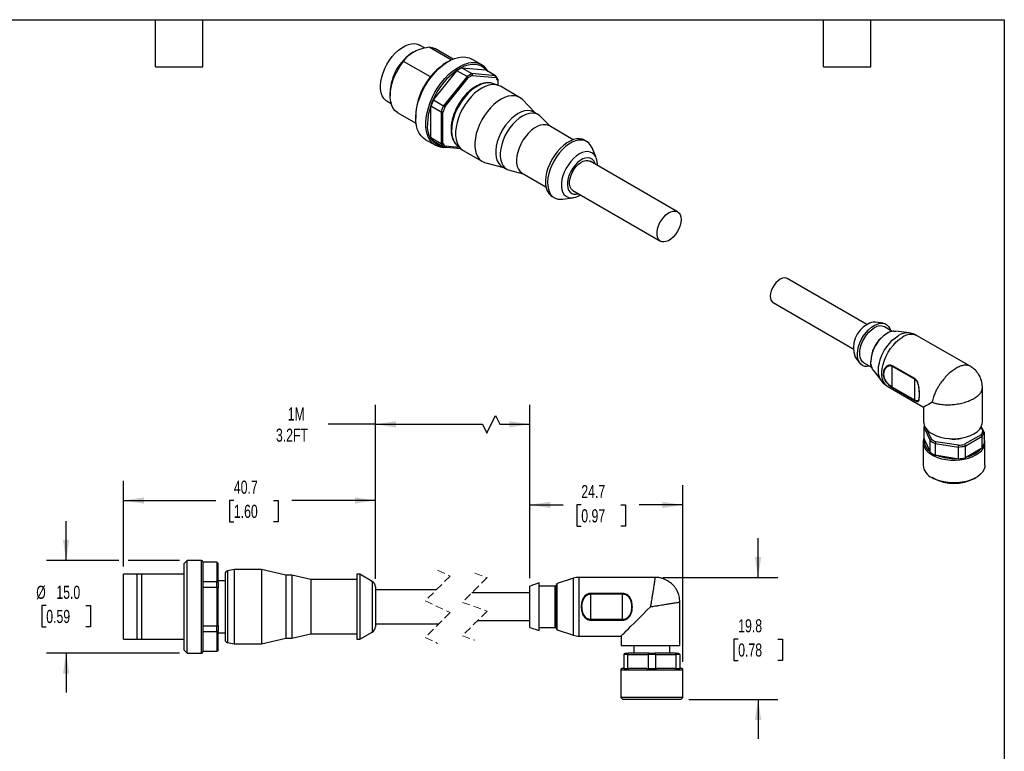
# Model space of a CAD drawing. Header units: millimetres. Extents: x 6 to 273, y 6 to 210.
# Tile 3 of 3: x 114 to 273, y 91 to 210. Entities that reach past the tile are written whole.
import ezdxf

# ---------------------------------------------------------------- set-up
doc = ezdxf.new("R2010")
doc.units = ezdxf.units.MM
doc.linetypes.add('SLD-Dashed', pattern=[1.905, 1.27, -0.635])
doc.linetypes.add('SLD-Solid', pattern=[0])
doc.layers.add('DIMENSIONS', color=140, linetype='SLD-Solid', lineweight=25)
doc.layers.add('TEXT', color=140, linetype='SLD-Solid', lineweight=25)
doc.styles.add('SLDTEXTSTYLE0', font='TXT', dxfattribs={"width": 0.7})
doc.dimstyles.new('SLDDIMSTYLE0', dxfattribs={"dimtxt": 2.158008, "dimasz": 3.302, "dimexe": 0, "dimexo": 0.0625, "dimgap": 0.539502, "dimtad": 0, "dimtih": 1, "dimtoh": 1, "dimdec": 1, "dimrnd": 1e-09, "dimzin": 12, "dimdsep": 46, "dimtxsty": 'SLDTEXTSTYLE0', "dimsah": 1, "dimcen": 0.09, "dimadec": 0, "dimazin": 3, "dimtfac": 1, "dimtdec": 1, "dimtmove": 0, "dimatfit": 0, "dimfxl": 0, "dimfrac": 2, "dimtolj": 1, "dimtzin": 12, "dimarcsym": 0})
doc.dimstyles.new('SLDDIMSTYLE1', dxfattribs={"dimtxt": 2.158008, "dimasz": 3.302, "dimexe": 0, "dimexo": 0.0625, "dimgap": 0.539502, "dimtad": 0, "dimtih": 1, "dimtoh": 1, "dimdec": 1, "dimrnd": 1e-09, "dimzin": 12, "dimdsep": 46, "dimtxsty": 'SLDTEXTSTYLE0', "dimsah": 1, "dimcen": 0.09, "dimadec": 0, "dimazin": 3, "dimtfac": 1, "dimtdec": 1, "dimtofl": 0, "dimtmove": 0, "dimatfit": 3, "dimfxl": 0, "dimfrac": 2, "dimtolj": 1, "dimtzin": 12, "dimarcsym": 0})
doc.dimstyles.new('SLDDIMSTYLE2', dxfattribs={"dimtxt": 2.158008, "dimasz": 3.302, "dimexe": 0, "dimexo": 0.0625, "dimgap": 0.539502, "dimtad": 0, "dimtih": 1, "dimtoh": 1, "dimdec": 1, "dimrnd": 1e-09, "dimzin": 4, "dimdsep": 46, "dimtxsty": 'SLDTEXTSTYLE0', "dimsah": 1, "dimcen": 0.09, "dimadec": 0, "dimazin": 1, "dimtfac": 1, "dimtdec": 1, "dimtmove": 0, "dimatfit": 0, "dimfxl": 0, "dimfrac": 2, "dimtolj": 1, "dimtzin": 12, "dimarcsym": 0})

# ---------------------------------------------------------------- blocks, each defined once
blk = doc.blocks.new('_D')
at = {"layer": 'DIMENSIONS'}
for p, q in [((233.26, 119.37), (233.26, 125.72)), ((217.89, 119.37), (236.43, 119.37)), ((230.05, 109.38), (229.33, 109.38)), ((229.33, 109.38), (229.33, 105.95)), ((236.46, 109.38), (237.19, 109.38)), ((237.19, 109.38), (237.19, 105.95)), ((229.33, 105.95), (230.05, 105.95)), ((237.19, 105.95), (236.46, 105.95)), ((222.07, 99.62), (236.43, 99.62)), ((233.26, 99.62), (233.26, 93.27))]:
    blk.add_line(p, q, dxfattribs=at)
for points in [[(233.26, 119.37), (233.77, 122.67), (232.75, 122.67)], [(233.26, 99.62), (232.75, 96.32), (233.77, 96.32)]]:
    blk.add_solid(points, dxfattribs=at)
at = {"layer": 'DIMENSIONS', "char_height": 2.117, "attachment_point": 1, "style": 'SLDTEXTSTYLE0'}
for s, insert in [('19.8', (230.05, 112.6)), ('0.78', (230.05, 108.68))]:
    blk.add_mtext(s, dxfattribs=dict(at, insert=insert))
blk = doc.blocks.new('_D_1')
at = {"layer": 'DIMENSIONS'}
for p, q in [((196.37, 119.24), (196.37, 134.26)), ((221.1, 105.69), (221.1, 134.26)), ((196.37, 131.09), (201.77, 131.09)), ((204.69, 131.09), (203.96, 131.09)), ((203.96, 131.09), (203.96, 127.66)), ((211.1, 131.09), (211.83, 131.09)), ((211.83, 131.09), (211.83, 127.66)), ((221.1, 131.09), (214.03, 131.09)), ((203.96, 127.66), (204.69, 127.66)), ((211.83, 127.66), (211.1, 127.66))]:
    blk.add_line(p, q, dxfattribs=at)
for points in [[(196.37, 131.09), (199.67, 130.58), (199.67, 131.59)], [(221.1, 131.09), (217.79, 131.59), (217.79, 130.58)]]:
    blk.add_solid(points, dxfattribs=at)
at = {"layer": 'DIMENSIONS', "char_height": 2.117, "attachment_point": 1, "style": 'SLDTEXTSTYLE0'}
for s, insert in [('24.7', (204.69, 134.3)), ('0.97', (204.69, 130.38))]:
    blk.add_mtext(s, dxfattribs=dict(at, insert=insert))
blk = doc.blocks.new('_D_2')
at = {"layer": 'DIMENSIONS'}
for p, q in [((130.72, 121.14), (130.72, 134.98)), ((171.42, 119.12), (171.42, 134.98)), ((130.72, 131.8), (145.63, 131.8)), ((148.55, 131.8), (147.83, 131.8)), ((147.83, 131.8), (147.83, 128.37)), ((154.97, 131.8), (155.69, 131.8)), ((155.69, 131.8), (155.69, 128.37)), ((171.42, 131.8), (157.89, 131.8)), ((147.83, 128.37), (148.55, 128.37)), ((155.69, 128.37), (154.97, 128.37))]:
    blk.add_line(p, q, dxfattribs=at)
for points in [[(130.72, 131.8), (134.03, 131.29), (134.03, 132.31)], [(171.42, 131.8), (168.12, 132.31), (168.12, 131.29)]]:
    blk.add_solid(points, dxfattribs=at)
at = {"layer": 'DIMENSIONS', "char_height": 2.117, "attachment_point": 1, "style": 'SLDTEXTSTYLE0'}
for s, insert in [('40.7', (148.55, 135.01)), ('1.60', (148.55, 131.1))]:
    blk.add_mtext(s, dxfattribs=dict(at, insert=insert))
blk = doc.blocks.new('_D_3')
at = {"layer": 'DIMENSIONS'}
for p, q in [((171.42, 119.12), (171.42, 147.29)), ((196.37, 119.24), (196.37, 147.29)), ((189.43, 142.71), (190.84, 145.53)), ((190.84, 145.53), (191.55, 144.12)), ((171.42, 144.12), (163.81, 144.12)), ((171.42, 144.12), (188.73, 144.12)), ((188.73, 144.12), (189.43, 142.71)), ((191.55, 144.12), (196.37, 144.12))]:
    blk.add_line(p, q, dxfattribs=at)
for points in [[(171.42, 144.12), (174.73, 143.61), (174.73, 144.63)], [(196.37, 144.12), (193.07, 144.63), (193.07, 143.61)]]:
    blk.add_solid(points, dxfattribs=at)
at = {"layer": 'DIMENSIONS', "char_height": 2.117, "attachment_point": 1, "style": 'SLDTEXTSTYLE0'}
for s, insert in [('1M', (157.25, 146.85)), ('3.2FT', (155.35, 143.42))]:
    blk.add_mtext(s, dxfattribs=dict(at, insert=insert))
blk = doc.blocks.new('_D_4')
at = {"layer": 'DIMENSIONS'}
for p, q in [((121.44, 122.12), (121.44, 128.47)), ((129.96, 122.12), (118.27, 122.12)), ((139.75, 122.12), (131.49, 122.12)), ((118.23, 114.8), (117.51, 114.8)), ((117.51, 114.8), (117.51, 111.37)), ((124.65, 114.8), (125.37, 114.8)), ((125.37, 114.8), (125.37, 111.37)), ((117.51, 111.37), (118.23, 111.37)), ((125.37, 111.37), (124.65, 111.37)), ((139.75, 107.12), (118.27, 107.12)), ((121.44, 107.12), (121.44, 100.77))]:
    blk.add_line(p, q, dxfattribs=at)
for points in [[(121.44, 122.12), (121.95, 125.42), (120.93, 125.42)], [(121.44, 107.12), (120.93, 103.82), (121.95, 103.82)]]:
    blk.add_solid(points, dxfattribs=at)
at = {"layer": 'DIMENSIONS', "char_height": 2.117, "attachment_point": 1, "style": 'SLDTEXTSTYLE0'}
for s, insert in [('%%c', (116.61, 118.01)), ('15.0', (119.86, 118.01)), ('0.59', (118.23, 114.1))]:
    blk.add_mtext(s, dxfattribs=dict(at, insert=insert))

msp = doc.modelspace()

# ---------------------------------------------------------------- linework, layer by layer
for p, q in [((179.37, 204.98), (178.57, 205.44)), ((180.09, 205.16), (183.72, 203.07)), ((183.98, 203.18), (181.04, 204.88)), ((180.31, 200.29), (175.98, 202.79)), ((183.23, 202.81), (182.88, 202.61)), ((188.61, 202.24), (186.98, 203.18)), ((180.81, 196.58), (184.6, 201.3)), ((186.23, 200.36), (184.6, 201.3)), ((185.4, 201.76), (189.19, 201.42)), ((185.4, 201.76), (187.03, 200.82)), ((190.82, 200.48), (187.03, 200.82)), ((187.13, 200.55), (190.86, 200.22)), ((190.82, 200.48), (189.19, 201.42)), ((186.23, 200.36), (182.43, 195.64)), ((182.67, 195.49), (186.41, 200.14)), ((190.36, 199.23), (190.33, 199.24)), ((191.21, 198.96), (190.36, 199.23)), ((191.22, 199.71), (191.22, 198.95)), ((173.79, 197.85), (173.79, 197.24)), ((194.72, 196.98), (191.61, 198.78)), ((173.32, 196.35), (173.96, 195.98)), ((180.81, 196.58), (182.43, 195.64)), ((197.24, 194.49), (195.17, 196.63)), ((175.04, 194.49), (177.98, 192.79)), ((180.4, 190.49), (180.4, 195.54)), ((182.03, 194.6), (180.4, 195.54)), ((182.03, 194.6), (182.03, 189.55)), ((182.31, 189.58), (182.31, 194.57)), ((197.73, 194.21), (197.03, 194.61)), ((177.93, 194.03), (177.93, 193.63)), ((199.71, 192.26), (198.11, 193.91)), ((203.38, 190.14), (199.53, 192.36)), ((179.48, 190.19), (181.11, 189.25)), ((180.4, 190.49), (182.03, 189.55)), ((182.43, 188.97), (180.81, 189.91)), ((205.59, 189.85), (205.23, 190.05)), ((182.43, 188.97), (185.16, 188.73)), ((185.02, 188.86), (182.67, 189.07)), ((184.56, 189.28), (184.59, 189.25)), ((184.59, 189.25), (185.26, 188.65)), ((185.61, 188.39), (188.72, 186.59)), ((207.08, 187.24), (206.43, 188.83)), ((189.25, 186.38), (192.14, 185.66)), ((220.25, 178.5), (206.1, 186.66)), ((191.93, 185.78), (192.63, 185.37)), ((193.08, 185.19), (195.31, 184.64)), ((195.13, 184.74), (198.98, 182.52)), ((203.35, 181.9), (217.5, 173.73)), ((199.98, 180.96), (200.34, 180.75)), ((201.64, 180.53), (203.34, 180.76)), ((250.86, 160.25), (237.96, 167.69)), ((235.71, 163.8), (248.61, 156.35)), ((253.45, 160.47), (252.21, 160.63)), ((254.95, 159.15), (253.71, 159.87)), ((257.66, 158.89), (255.5, 159.18)), ((267.51, 153.52), (258.99, 158.44)), ((248.95, 154.99), (249.71, 153.99)), ((250.36, 154.07), (251.61, 153.35)), ((251.86, 152.87), (253.18, 151.14)), ((254.95, 153.51), (258.57, 151.42)), ((254.95, 150.12), (254.95, 153.51)), ((258.59, 151.5), (254.97, 153.59)), ((258.57, 148.03), (258.57, 151.42)), ((254.24, 150.21), (260.01, 146.88)), ((258.57, 148.03), (254.95, 150.12)), ((254.97, 150.06), (258.59, 147.97)), ((269.51, 144.52), (269.51, 150.05)), ((260.01, 146.88), (260.01, 144.52)), ((260.07, 143.65), (261.08, 141.49)), ((260.07, 143.65), (260.07, 141.75)), ((261.26, 141.71), (260.53, 143.27)), ((269.26, 143.64), (269.57, 142.99)), ((269.77, 142.83), (269.33, 143.77)), ((260.05, 141.86), (260.01, 141.74)), ((260.07, 141.75), (260.14, 141.62)), ((260.14, 141.62), (261.01, 139.76)), ((269.3, 142.43), (266.62, 140.88)), ((266.73, 140.61), (269.47, 142.2)), ((269.47, 140.3), (269.47, 142.2)), ((269.77, 142.83), (269.77, 140.93)), ((259.92, 141.2), (259.92, 137.53)), ((261.08, 139.59), (261.08, 141.49)), ((261.88, 141.02), (265.63, 140.44)), ((261.88, 141.02), (261.88, 139.12)), ((265.64, 140.72), (261.98, 141.29)), ((265.63, 138.54), (265.63, 140.44)), ((266.73, 140.61), (266.73, 138.71)), ((266.92, 138.85), (269.28, 140.21)), ((269.28, 140.21), (269.47, 140.3)), ((269.92, 137.53), (269.92, 141.2)), ((261.01, 139.76), (261.08, 139.59)), ((261.88, 139.12), (262.14, 139.11)), ((262.14, 139.11), (265.37, 138.61)), ((265.37, 138.61), (265.63, 138.54)), ((266.73, 138.71), (266.92, 138.85)), ((261.38, 135.49), (261.6, 135.36)), ((268.24, 135.36), (268.46, 135.49)), ((141.02, 122.12), (140.52, 121.62)), ((140.52, 107.62), (140.52, 121.62)), ((143.32, 122.12), (141.02, 122.12)), ((141.02, 107.12), (141.02, 122.12)), ((143.32, 107.12), (143.32, 122.12)), ((143.52, 121.92), (143.52, 114.62)), ((145.82, 121.82), (143.52, 121.82)), ((145.82, 121.8), (143.52, 121.8)), ((146.02, 121.62), (145.82, 121.82)), ((145.82, 121.8), (145.82, 121.82)), ((145.82, 121.8), (145.82, 118.7)), ((146.02, 121.62), (146.02, 121.6)), ((146.02, 118.55), (146.02, 121.6)), ((132.92, 119.87), (130.72, 119.87)), ((130.72, 109.37), (130.72, 119.87)), ((132.92, 109.37), (132.92, 119.87)), ((133.67, 119.87), (132.92, 119.87)), ((133.67, 109.37), (133.67, 119.87)), ((140.52, 119.87), (133.67, 119.87)), ((147.12, 119.94), (147.12, 109.3)), ((148.62, 120.62), (147.54, 120.43)), ((147.54, 120.43), (147.54, 108.81)), ((153.03, 120.62), (148.62, 120.62)), ((148.62, 120.62), (148.62, 108.62)), ((156.92, 119.72), (153.03, 120.62)), ((153.03, 120.62), (153.03, 108.62)), ((157.92, 119.72), (156.92, 119.72)), ((156.92, 119.72), (156.92, 109.52)), ((160.96, 119.02), (157.92, 119.72)), ((157.92, 119.72), (157.92, 109.52)), ((168.92, 119.87), (168.42, 119.87)), ((168.42, 119.87), (168.42, 109.37)), ((170.92, 118.71), (168.92, 119.87)), ((168.92, 119.87), (168.92, 109.37)), ((216.63, 119.37), (204.35, 119.37)), ((204.35, 109.87), (204.35, 119.37)), ((143.52, 118.7), (145.82, 118.7)), ((145.82, 117.72), (145.82, 118.7)), ((147.12, 118.82), (146.02, 118.82)), ((146.02, 118.55), (146.02, 117.67)), ((168.42, 119.02), (160.96, 119.02)), ((160.96, 119.02), (160.96, 110.22)), ((170.92, 118.71), (170.92, 110.52)), ((171.42, 117.85), (171.42, 111.39)), ((197.87, 118.47), (196.37, 117.97)), ((196.37, 111.27), (196.37, 117.97)), ((197.87, 110.77), (197.87, 118.47)), ((200.47, 117.97), (197.87, 117.97)), ((200.47, 111.27), (200.47, 117.97)), ((200.67, 111.06), (200.67, 118.17)), ((203.42, 119.22), (200.81, 118.36)), ((200.81, 110.87), (200.81, 118.36)), ((203.42, 110.02), (203.42, 119.22)), ((145.82, 117.72), (143.52, 117.72)), ((145.82, 117.72), (145.82, 111.52)), ((146.02, 111.57), (146.02, 117.67)), ((181.26, 117.37), (171.42, 117.37)), ((196.37, 116.87), (187.01, 116.87)), ((206.25, 116.78), (206.25, 116.69)), ((211.37, 116.78), (206.25, 116.78)), ((206.25, 112.55), (206.25, 116.69)), ((206.25, 116.69), (211.37, 116.69)), ((211.37, 116.78), (211.37, 116.69)), ((211.37, 112.55), (211.37, 116.69)), ((143.52, 114.62), (143.52, 107.32)), ((220.62, 108.37), (220.62, 115.38)), ((143.52, 111.52), (145.82, 111.52)), ((145.82, 110.54), (145.82, 111.52)), ((146.02, 111.57), (146.02, 110.69)), ((171.42, 111.87), (181.69, 111.87)), ((187.94, 112.37), (196.37, 112.37)), ((206.25, 112.55), (206.25, 112.45)), ((211.37, 112.55), (206.25, 112.55)), ((206.25, 112.45), (211.37, 112.45)), ((211.37, 112.55), (211.37, 112.45)), ((145.82, 110.54), (143.52, 110.54)), ((145.82, 110.54), (145.82, 107.44)), ((146.02, 107.64), (146.02, 110.69)), ((146.02, 110.42), (147.12, 110.42)), ((157.92, 109.52), (160.96, 110.22)), ((160.96, 110.22), (168.42, 110.22)), ((168.92, 109.37), (170.92, 110.52)), ((196.37, 111.27), (197.87, 110.77)), ((197.87, 111.27), (200.47, 111.27)), ((200.81, 110.87), (203.42, 110.02)), ((204.35, 109.87), (211.12, 109.87)), ((211.12, 109.87), (211.12, 108.37)), ((130.72, 109.37), (132.92, 109.37)), ((132.92, 109.37), (133.67, 109.37)), ((133.67, 109.37), (140.52, 109.37)), ((147.54, 108.81), (148.62, 108.62)), ((148.62, 108.62), (153.03, 108.62)), ((153.03, 108.62), (156.92, 109.52)), ((156.92, 109.52), (157.92, 109.52)), ((168.42, 109.37), (168.92, 109.37)), ((211.12, 108.37), (220.62, 108.37)), ((213.2, 108.37), (213.2, 107.12)), ((219, 107.12), (219, 108.37)), ((140.52, 107.62), (141.02, 107.12)), ((141.02, 107.12), (143.32, 107.12)), ((143.52, 107.44), (145.82, 107.44)), ((143.52, 107.42), (145.82, 107.42)), ((145.82, 107.42), (146.02, 107.62)), ((145.82, 107.42), (145.82, 107.44)), ((146.02, 107.64), (146.02, 107.62)), ((211.6, 104.59), (211.6, 106.92)), ((212.17, 106.92), (211.6, 106.92)), ((211.8, 107.12), (212.3, 107.12)), ((212.17, 106.92), (215.53, 106.92)), ((212.17, 106.92), (212.17, 104.59)), ((215.59, 107.12), (212.3, 107.12)), ((215.53, 104.59), (215.53, 106.92)), ((216.67, 106.92), (215.53, 106.92)), ((215.59, 107.12), (216.6, 107.12)), ((219.89, 107.12), (216.6, 107.12)), ((216.67, 106.92), (216.67, 104.59)), ((216.67, 106.92), (220.03, 106.92)), ((219.89, 107.12), (220.4, 107.12)), ((220.03, 104.59), (220.03, 106.92)), ((220.6, 106.92), (220.03, 106.92)), ((220.6, 106.92), (220.6, 104.59)), ((211.1, 104.42), (211.1, 99.92)), ((211.1, 104.42), (211.96, 104.42)), ((211.6, 104.62), (211.3, 104.62)), ((212.17, 104.59), (211.6, 104.59)), ((211.96, 104.42), (221.1, 104.42)), ((212.17, 104.59), (212.4, 104.62)), ((215.29, 104.62), (212.4, 104.62)), ((215.29, 104.62), (215.53, 104.59)), ((216.67, 104.59), (215.53, 104.59)), ((216.67, 104.59), (216.9, 104.62)), ((219.79, 104.62), (216.9, 104.62)), ((219.79, 104.62), (220.03, 104.59)), ((220.6, 104.59), (220.03, 104.59)), ((220.9, 104.62), (220.6, 104.62)), ((221.1, 99.92), (221.1, 104.42)), ((211.1, 99.92), (211.4, 99.62)), ((216.1, 99.92), (211.1, 99.92)), ((216.1, 99.62), (211.4, 99.62)), ((221.1, 99.92), (216.1, 99.92)), ((220.8, 99.62), (216.1, 99.62)), ((220.8, 99.62), (221.1, 99.92))]:
    msp.add_line(p, q)
at = {"color": 7, "linetype": 'SLD-Dashed', "lineweight": 18}
for p, q in [((183.48, 119.58), (179.48, 115.58)), ((181.48, 120.54), (183.48, 119.58)), ((187.48, 120.04), (189.48, 119.33)), ((189.48, 119.33), (185.48, 115.33)), ((179.48, 115.58), (183.48, 113.66)), ((185.48, 115.33), (189.48, 113.91)), ((183.48, 113.66), (179.48, 109.66)), ((189.48, 113.91), (185.48, 109.91)), ((185.48, 109.91), (187.48, 109.19)), ((179.48, 109.66), (181.48, 108.69))]:
    msp.add_line(p, q, dxfattribs=at)
at = {"flags": 128}
for points in [[(173.32, 196.35), (173.1, 196.5), (172.78, 196.83), (172.53, 197.24), (172.36, 197.73), (172.26, 198.29), (172.24, 198.91), (172.3, 199.56), (172.44, 200.25), (172.65, 200.95), (172.93, 201.64), (173.28, 202.32), (173.68, 202.98), (174.13, 203.58), (174.62, 204.13), (175.14, 204.61), (175.68, 205.01), (176.22, 205.32), (176.76, 205.54), (177.28, 205.66), (177.77, 205.68), (178.22, 205.6), (178.57, 205.44)], [(180.09, 205.16), (180.59, 205.07), (181.04, 204.88)], [(175.04, 194.49), (175.02, 194.5), (174.63, 194.8), (174.31, 195.2), (174.06, 195.69), (173.89, 196.26), (173.8, 196.9), (173.8, 197.59), (173.89, 198.33), (174.06, 199.1), (174.31, 199.87), (174.63, 200.65), (175.02, 201.4), (175.48, 202.12), (175.98, 202.79)], [(179.48, 190.19), (179.21, 190.38), (178.81, 190.75), (178.49, 191.22), (178.23, 191.76), (178.05, 192.39), (177.95, 193.07), (177.93, 193.82), (177.99, 194.6), (178.13, 195.42), (178.35, 196.26), (178.64, 197.1), (179, 197.94), (179.43, 198.75), (179.91, 199.54), (180.44, 200.28), (181.02, 200.97), (181.62, 201.6), (182.26, 202.14), (182.91, 202.61), (183.56, 202.99), (184.21, 203.27), (184.84, 203.45), (185.45, 203.53), (186.02, 203.51), (186.56, 203.38), (186.98, 203.18)], [(179.79, 191.02), (179.68, 191.45), (179.58, 192.14), (179.56, 192.88), (179.62, 193.66), (179.76, 194.48), (179.98, 195.32), (180.27, 196.16), (180.63, 197), (181.05, 197.81), (181.53, 198.6), (182.07, 199.34), (182.64, 200.03), (183.25, 200.66), (183.88, 201.21), (184.53, 201.67), (185.19, 202.05), (185.83, 202.33), (186.42, 202.5)], [(189.43, 201.29), (189.39, 201.34), (189.02, 201.73), (188.59, 202.02), (188.11, 202.22), (187.58, 202.32), (187.01, 202.32), (186.41, 202.22), (185.79, 202.01), (185.16, 201.72), (184.68, 201.43)], [(190.33, 199.24), (190.25, 199.26), (189.77, 199.33), (189.24, 199.3), (188.69, 199.16), (188.12, 198.93), (187.55, 198.59), (186.98, 198.18), (186.43, 197.67), (185.91, 197.1), (185.42, 196.47), (184.99, 195.79), (184.6, 195.08), (184.28, 194.35), (184.03, 193.61), (183.85, 192.88), (183.75, 192.17), (183.73, 191.49), (183.79, 190.87), (183.93, 190.31), (184.15, 189.82), (184.43, 189.41), (184.56, 189.28)], [(191.61, 198.78), (191.28, 198.93), (190.81, 199.04), (190.3, 199.05), (189.75, 198.96), (189.18, 198.77), (188.61, 198.48), (188.03, 198.11), (187.46, 197.64), (186.92, 197.1), (186.4, 196.5), (185.93, 195.84), (185.51, 195.14), (185.14, 194.41), (184.84, 193.66), (184.61, 192.92), (184.45, 192.18), (184.37, 191.48), (184.37, 190.81), (184.45, 190.19), (184.61, 189.64), (184.84, 189.16), (185.14, 188.76), (185.51, 188.45), (185.61, 188.39)], [(195.17, 196.63), (194.82, 196.92), (194.4, 197.13), (193.92, 197.25), (193.41, 197.26), (192.86, 197.17), (192.3, 196.98), (191.72, 196.69), (191.14, 196.31), (190.57, 195.85), (190.03, 195.31), (189.51, 194.7), (189.04, 194.04), (188.62, 193.34), (188.25, 192.61), (187.95, 191.87), (187.72, 191.12), (187.57, 190.39), (187.49, 189.68), (187.49, 189.01), (187.57, 188.39), (187.72, 187.84), (187.95, 187.36), (188.25, 186.96), (188.62, 186.65), (189.04, 186.44), (189.25, 186.38)], [(197.03, 194.61), (196.93, 194.67), (196.51, 194.81), (196.04, 194.85), (195.54, 194.79), (195.01, 194.63), (194.48, 194.36), (193.94, 194), (193.41, 193.56), (192.91, 193.05), (192.44, 192.47), (192.02, 191.83), (191.66, 191.17), (191.35, 190.48), (191.12, 189.78), (190.96, 189.09), (190.88, 188.43), (190.88, 187.81), (190.96, 187.24), (191.12, 186.74), (191.35, 186.31), (191.66, 185.97), (191.93, 185.78)], [(198.11, 193.91), (198, 194.01), (197.64, 194.26), (197.21, 194.4), (196.75, 194.44), (196.25, 194.38), (195.72, 194.22), (195.18, 193.95), (194.65, 193.6), (194.12, 193.15), (193.62, 192.64), (193.15, 192.06), (192.73, 191.43), (192.36, 190.76), (192.06, 190.07), (191.83, 189.37), (191.67, 188.69), (191.59, 188.02), (191.59, 187.4), (191.67, 186.83), (191.83, 186.33), (192.06, 185.9), (192.36, 185.57), (192.73, 185.32), (193.08, 185.19)], [(179.92, 193.78), (179.88, 193.44), (179.84, 192.69)], [(199.53, 192.36), (199.39, 192.43), (198.99, 192.55), (198.55, 192.56), (198.07, 192.47), (197.58, 192.28), (197.08, 191.99), (196.58, 191.61), (196.11, 191.15), (195.66, 190.63), (195.26, 190.05), (194.92, 189.43), (194.63, 188.79), (194.42, 188.15), (194.28, 187.51), (194.22, 186.9), (194.24, 186.34), (194.34, 185.83), (194.52, 185.39), (194.77, 185.03), (195.08, 184.77), (195.13, 184.74)], [(205.23, 190.05), (204.88, 190.21), (204.42, 190.29), (203.93, 190.27), (203.41, 190.15), (202.88, 189.93), (202.34, 189.62), (201.8, 189.22), (201.28, 188.74), (200.79, 188.19), (200.34, 187.59), (199.93, 186.94), (199.59, 186.25), (199.31, 185.56), (199.09, 184.86), (198.96, 184.17), (198.9, 183.52), (198.92, 182.9), (199.02, 182.35), (199.19, 181.85), (199.44, 181.44), (199.75, 181.11), (199.98, 180.96)], [(206.43, 188.83), (206.26, 189.16), (205.98, 189.54), (205.63, 189.82), (205.23, 190), (204.78, 190.09), (204.29, 190.07), (203.77, 189.95), (203.23, 189.73), (202.69, 189.42), (202.15, 189.02), (201.63, 188.54), (201.14, 187.99), (200.69, 187.38), (200.29, 186.73), (199.94, 186.05), (199.66, 185.35), (199.45, 184.65), (199.31, 183.97), (199.25, 183.31), (199.27, 182.7), (199.37, 182.14), (199.54, 181.65), (199.79, 181.24), (200.11, 180.91), (200.48, 180.68), (200.91, 180.54), (201.39, 180.51), (201.64, 180.53)], [(207.08, 187.24), (207.03, 187.36), (206.8, 187.71), (206.51, 187.98), (206.15, 188.15), (205.75, 188.22), (205.32, 188.19), (204.85, 188.06), (204.38, 187.83), (203.9, 187.51), (203.43, 187.1), (203, 186.63), (202.6, 186.09), (202.24, 185.52), (201.95, 184.91), (201.72, 184.29), (201.57, 183.68), (201.49, 183.09), (201.49, 182.54), (201.57, 182.04), (201.72, 181.61), (201.95, 181.25), (202.24, 180.99), (202.6, 180.82), (203, 180.75), (203.34, 180.76)], [(206.95, 186.17), (206.89, 186.39), (206.71, 186.74), (206.45, 187), (206.14, 187.17), (205.78, 187.23), (205.37, 187.18), (204.95, 187.03), (204.51, 186.78), (204.09, 186.44), (203.68, 186.02), (203.32, 185.54), (203, 185.01), (202.75, 184.46), (202.57, 183.9), (202.47, 183.35), (202.45, 182.84), (202.51, 182.38), (202.65, 181.98), (202.87, 181.68), (203.15, 181.46), (203.49, 181.35), (203.88, 181.34), (204.2, 181.41)], [(203.35, 181.9), (203.25, 181.96), (203.03, 182.21), (202.87, 182.54), (202.79, 182.93), (202.79, 183.39), (202.87, 183.88), (203.03, 184.39), (203.25, 184.89), (203.54, 185.37), (203.87, 185.8), (204.24, 186.17), (204.63, 186.46), (205.02, 186.67), (205.4, 186.77), (205.76, 186.78), (206.07, 186.68), (206.1, 186.66)], [(220.82, 177.24), (220.78, 176.76), (220.66, 176.26), (220.47, 175.75), (220.21, 175.26), (219.9, 174.8), (219.55, 174.4), (219.17, 174.06), (218.77, 173.81), (218.38, 173.66), (218.01, 173.6), (217.68, 173.65), (217.4, 173.8), (217.17, 174.04), (217.02, 174.37), (216.94, 174.77), (216.94, 175.22), (217.02, 175.72), (217.17, 176.22), (217.4, 176.73), (217.68, 177.2), (218.01, 177.64), (218.38, 178.01), (218.77, 178.3), (219.17, 178.5), (219.55, 178.61), (219.9, 178.61), (220.21, 178.52), (220.47, 178.32), (220.66, 178.03), (220.78, 177.67), (220.82, 177.24)], [(237.96, 167.69), (237.82, 167.75), (237.52, 167.8), (237.19, 167.74), (236.83, 167.58), (236.48, 167.33), (236.14, 167), (235.84, 166.61), (235.59, 166.17), (235.4, 165.72), (235.28, 165.26), (235.24, 164.83), (235.28, 164.44), (235.4, 164.12), (235.59, 163.88), (235.71, 163.8)], [(251.31, 153.52), (250.91, 153.46), (250.51, 153.48), (250.15, 153.61), (249.85, 153.84), (249.6, 154.15), (249.43, 154.55), (249.33, 155.01), (249.31, 155.53), (249.37, 156.1), (249.51, 156.68), (249.72, 157.28), (249.99, 157.87), (250.32, 158.43), (250.71, 158.95), (251.13, 159.41), (251.57, 159.8), (252.03, 160.11)], [(250.36, 154.07), (250.14, 154.23), (249.91, 154.53), (249.76, 154.91), (249.68, 155.36), (249.68, 155.86), (249.76, 156.4), (249.91, 156.96), (250.14, 157.53), (250.44, 158.07), (250.79, 158.58), (251.18, 159.03), (251.6, 159.41), (252.03, 159.7)], [(252.03, 160.11), (252.49, 160.33), (252.94, 160.46), (253.36, 160.48), (253.74, 160.4), (254.08, 160.23), (254.35, 159.96), (254.56, 159.6), (254.66, 159.32)], [(255.2, 159.19), (255.44, 159.18), (255.5, 159.18)], [(253.18, 151.15), (253.06, 151.33), (252.86, 151.76), (252.74, 152.26), (252.7, 152.83), (252.74, 153.44), (252.86, 154.08), (253.06, 154.74), (253.32, 155.4), (253.65, 156.03), (254.04, 156.64), (254.48, 157.2), (254.95, 157.7), (255.45, 158.12), (255.95, 158.46)], [(254.24, 150.21), (254.11, 150.3), (253.8, 150.59), (253.55, 150.97), (253.38, 151.43), (253.28, 151.95), (253.26, 152.54), (253.32, 153.16), (253.45, 153.81), (253.67, 154.47), (253.94, 155.13), (254.29, 155.77), (254.68, 156.38), (255.13, 156.94), (255.6, 157.44), (256.1, 157.86), (256.62, 158.2)], [(251.62, 153.29), (251.5, 153.73), (251.46, 154.24)], [(251.86, 152.87), (251.82, 152.92), (251.62, 153.29), (251.62, 153.29)], [(260.01, 144.52), (260.02, 144.36), (260.12, 143.94), (260.32, 143.54), (260.63, 143.16), (261.04, 142.81), (261.53, 142.51), (262.1, 142.25), (262.74, 142.04), (263.42, 141.89), (264.13, 141.8), (264.85, 141.78), (265.58, 141.82), (266.28, 141.92), (266.95, 142.08), (267.57, 142.31), (268.12, 142.58)], [(260.01, 141.74), (259.92, 141.32), (259.95, 140.89)], [(259.95, 140.89), (259.95, 140.88), (260.09, 140.46), (260.33, 140.05), (260.68, 139.67), (261.12, 139.32), (261.65, 139.02), (262.25, 138.76), (262.91, 138.56), (263.62, 138.42), (264.35, 138.33), (265.1, 138.32), (265.84, 138.36), (266.56, 138.47), (267.25, 138.65), (267.88, 138.88), (268.45, 139.16), (268.94, 139.48), (269.34, 139.85), (269.34, 139.85)], [(269.92, 137.53), (269.89, 137.2), (269.75, 136.78), (269.5, 136.37), (269.15, 135.99), (268.71, 135.64), (268.18, 135.34), (267.58, 135.08), (266.92, 134.88), (266.22, 134.74), (265.48, 134.66), (264.73, 134.64), (263.99, 134.69), (263.27, 134.8), (262.58, 134.98), (261.95, 135.2), (261.39, 135.49)], [(211.12, 109.87), (211.16, 109.9), (211.26, 110.01), (211.43, 110.18), (211.67, 110.41), (211.96, 110.71), (212.32, 111.06), (212.72, 111.47), (213.17, 111.92), (213.66, 112.41), (214.19, 112.94), (214.74, 113.48), (215.3, 114.05), (215.87, 114.62)], [(211.6, 106.92), (211.71, 107.03), (211.8, 107.12)], [(220.4, 107.12), (220.51, 107.01), (220.6, 106.92)]]:
    msp.add_lwpolyline(points, dxfattribs=at)
for centre, radius, start, end in [((181.81, 197.51), 8.03, 122.4469, 177.5531), ((188.63, 193.57), 10.71, 122.4803, 177.5251), ((187.19, 199.82), 2.79, 28.8898, 105.9171), ((191.3, 192), 11.52, 125.0729, 171.1172), ((188.38, 195.67), 6.78, 116.0755, 123.9191), ((190.01, 194.73), 6.78, 116.0755, 123.9191), ((190.06, 194.65), 6.59, 116.3943, 123.6003), ((188.66, 198.54), 2.9, 28.1943, 42.007), ((188.75, 198.35), 2.82, 28.7545, 41.4469), ((191.44, 191.86), 11.63, 156.0578, 161.5309), ((193.06, 190.92), 11.63, 156.0578, 161.5309), ((193.03, 190.94), 11.31, 156.2802, 161.3084), ((182.98, 192.15), 3.19, 170.2968, 258.5492), ((182.51, 191.7), 2.8, 194.0265, 278.6209), ((182.96, 191.86), 2.9, 208.1943, 222.007), ((184.59, 190.92), 2.9, 208.1943, 222.007), ((184.79, 190.94), 2.82, 208.7545, 221.4469), ((253, 156.5), 4.32, 117.9831, 200.4356), ((252.06, 158.62), 2.01, 85.7675, 122.6412), ((253.01, 158.41), 1.62, 64.4345, 126.876), ((255.39, 156.76), 2.43, 94.6068, 121.845), ((257.13, 154.03), 5.67, 122.1816, 177.8397), ((256.82, 154.21), 5.34, 128.1727, 171.8327), ((257.43, 156.19), 2.71, 85.217, 123.0168), ((258, 156.32), 2.34, 65.0008, 126.3097), ((261.82, 143.21), 1.81, 158.2962, 165.7452), ((267.18, 144.72), 2.34, 293.6821, 354.9978), ((262.15, 141.42), 2.02, 174.2695, 235.5274), ((263.82, 145.31), 4.42, 234.6365, 245.3688), ((264.92, 146.56), 4.83, 259.8815, 285.568), ((267.73, 143.5), 1.9, 325.6591, 344.544), ((268.06, 141.19), 1.86, 313.6391, 22.6389), ((267.85, 143.34), 1.98, 324.9021, 345.301), ((263.77, 145.23), 4.61, 234.204, 245.8014), ((264.98, 148.32), 7.91, 274.7466, 282.8395), ((264.97, 148.28), 7.59, 275.0484, 282.5376), ((265.98, 143.2), 4.46, 282.178, 317.8167), ((267.85, 141.44), 1.98, 324.9021, 345.301), ((263.77, 143.33), 4.61, 234.204, 245.8014), ((264.89, 146.17), 7.58, 248.7667, 273.6472), ((264.98, 146.42), 7.91, 274.7466, 282.8395), ((262.38, 137.75), 2.47, 185.1353, 246.1849), ((264.92, 141.72), 7.17, 242.3907, 297.6147), ((143.32, 121.92), 0.2, 0.0009, 89.9988), ((147.62, 119.94), 0.5, 99.9995, 180), ((204.35, 116.37), 3, 89.9999, 108.1661), ((170.42, 117.85), 1, 360, 59.9999), ((200.47, 118.17), 0.2, 269.9991, 0.001), ((200.87, 118.17), 0.2, 108.1669, 179.9991), ((170.42, 111.39), 1, 300.0001, 360), ((200.47, 111.07), 0.2, 359.9989, 90.001), ((200.87, 111.06), 0.2, 180.0009, 251.8331), ((204.35, 112.87), 3, 251.834, 270), ((147.62, 109.3), 0.5, 180, 260.0005), ((143.32, 107.32), 0.2, 270.0008, 359.9993), ((211.3, 104.42), 0.2, 89.9996, 179.9994), ((220.9, 104.42), 0.2, 359.9987, 90.0022)]:
    msp.add_arc(centre, radius, start, end)
msp.add_ellipse((264.76, 149.62), major_axis=(4.75, 2.74), ratio=0.00007, start_param=2.356154, end_param=3.141633)
for points, knots in [([(175.98, 202.79), (176.18, 203.11), (176.39, 203.39), (176.89, 203.88), (177.17, 204.09), (177.51, 204.28)], [0, 0, 0, 0, 0.5, 0.5, 1, 1, 1, 1]), ([(177.51, 204.28), (177.84, 204.47), (178.2, 204.63), (179.05, 204.92), (179.53, 205.05), (180.09, 205.16)], [0, 0, 0, 0, 0.5, 0.5, 1, 1, 1, 1]), ([(190.32, 199.23), (190.22, 199.26), (189.97, 199.34), (189.54, 199.36), (189.02, 199.31), (188.47, 199.16), (187.92, 198.93), (187.36, 198.61), (186.82, 198.2), (186.29, 197.73), (185.79, 197.19), (185.33, 196.6), (184.91, 195.97), (184.54, 195.3), (184.23, 194.61), (183.97, 193.91), (183.79, 193.21), (183.67, 192.54), (183.64, 192.08), (183.64, 191.85), (183.64, 191.82)], [0, 0, 0, 0, 0.034901, 0.091463, 0.149113, 0.208085, 0.268127, 0.328772, 0.389604, 0.450366, 0.511006, 0.571536, 0.631993, 0.69243, 0.752897, 0.813437, 0.874107, 0.934964, 0.992777, 1, 1, 1, 1]), ([(183.64, 191.82), (183.64, 191.71), (183.65, 191.38), (183.72, 190.87), (183.87, 190.31), (184.11, 189.82), (184.35, 189.48), (184.52, 189.33), (184.56, 189.29)], [0, 0, 0, 0, 0.109567, 0.316606, 0.523642, 0.728713, 0.929776, 1, 1, 1, 1]), ([(207.3, 185.97), (207.3, 185.99), (207.32, 186.21), (207.26, 186.6), (207.18, 187), (207.09, 187.19), (207.07, 187.23)], [0, 0, 0, 0, 0.0458179, 0.4908994, 0.8871679, 1, 1, 1, 1]), ([(203.36, 180.77), (203.47, 180.79), (203.75, 180.83), (204.15, 180.98), (204.43, 181.14), (204.55, 181.21)], [0, 0, 0, 0, 0.280633, 0.685335, 1, 1, 1, 1]), ([(255.17, 159.18), (255.14, 159.18), (254.98, 159.18), (254.66, 159.1), (254.34, 158.99), (254.17, 158.88), (254.14, 158.86)], [0, 0, 0, 0, 0.090029, 0.498884, 0.914858, 1, 1, 1, 1]), ([(258.99, 158.43), (258.9, 158.48), (258.65, 158.63), (258.2, 158.79), (257.83, 158.86), (257.65, 158.89)], [0, 0, 0, 0, 0.207224, 0.621108, 1, 1, 1, 1]), ([(251.44, 154.29), (251.44, 154.2), (251.45, 153.95), (251.5, 153.61), (251.58, 153.4), (251.62, 153.33)], [0, 0, 0, 0, 0.251042, 0.727908, 1, 1, 1, 1]), ([(254.97, 153.59), (254.88, 153.63), (254.7, 153.71), (254.41, 153.69), (254.14, 153.58), (253.83, 153.32), (253.56, 152.88), (253.46, 152.25), (253.56, 151.61), (253.83, 151.09), (254.14, 150.72), (254.41, 150.46), (254.7, 150.22), (254.88, 150.11), (254.97, 150.06)], [0, 0, 0, 0, 0.05986, 0.122124, 0.181644, 0.246824, 0.369303, 0.499375, 0.632891, 0.753506, 0.817241, 0.877524, 0.939542, 1, 1, 1, 1]), ([(254.95, 150.12), (254.87, 150.17), (254.7, 150.28), (254.43, 150.5), (254.19, 150.75), (253.91, 151.11), (253.66, 151.61), (253.57, 152.22), (253.66, 152.82), (253.91, 153.24), (254.19, 153.49), (254.44, 153.6), (254.7, 153.62), (254.87, 153.54), (254.95, 153.51)], [0, 0, 0, 0, 0.059412, 0.120424, 0.180493, 0.243768, 0.368393, 0.500589, 0.631221, 0.755839, 0.820474, 0.8799, 0.940981, 1, 1, 1, 1]), ([(267.51, 153.52), (267.44, 153.56), (267.3, 153.63), (266.97, 153.7), (266.52, 153.69), (265.92, 153.52), (265.3, 153.22), (264.65, 152.78), (263.99, 152.23), (263.35, 151.55), (262.83, 150.89), (262.43, 150.28), (262.12, 149.75), (261.9, 149.28), (261.73, 148.88), (261.6, 148.52), (261.48, 148.11), (261.43, 147.83), (261.4, 147.68)], [0, 0, 0, 0, 0.043065, 0.086195, 0.170499, 0.252397, 0.331957, 0.411519, 0.493418, 0.577721, 0.66449, 0.716584, 0.772402, 0.831951, 0.863552, 0.902095, 0.947579, 1, 1, 1, 1]), ([(269.51, 150.05), (269.5, 150.27), (269.48, 150.67), (269.36, 151.2), (269.22, 151.58), (269.07, 151.91), (268.87, 152.25), (268.57, 152.66), (268.12, 153.12), (267.72, 153.38), (267.51, 153.52)], [0, 0, 0, 0, 0.158725, 0.286109, 0.382424, 0.452708, 0.542596, 0.663587, 0.815957, 1, 1, 1, 1]), ([(253.18, 151.16), (253.25, 151.07), (253.43, 150.83), (253.78, 150.5), (254.09, 150.31), (254.24, 150.22)], [0, 0, 0, 0, 0.242291, 0.637827, 1, 1, 1, 1]), ([(258.57, 151.42), (258.65, 151.36), (258.81, 151.25), (258.98, 150.97), (259.1, 150.65), (259.21, 150.19), (259.26, 149.58), (259.28, 148.93), (259.26, 148.37), (259.21, 148.05), (259.1, 147.91), (258.98, 147.88), (258.81, 147.91), (258.65, 147.99), (258.57, 148.03)], [0, 0, 0, 0, 0.058853, 0.120271, 0.180258, 0.244438, 0.367607, 0.500215, 0.63188, 0.755897, 0.820442, 0.880038, 0.941077, 1, 1, 1, 1]), ([(259.33, 148.88), (259.33, 149.11), (259.32, 149.55), (259.26, 150.2), (259.16, 150.68), (259.02, 151.03), (258.84, 151.32), (258.67, 151.44), (258.59, 151.5)], [0, 0, 0, 0, 0.266544, 0.505904, 0.635375, 0.755496, 0.88075, 1, 1, 1, 1]), ([(261.4, 147.68), (261.59, 147.62), (261.93, 147.5), (262.46, 147.39), (262.95, 147.32), (263.41, 147.28), (263.87, 147.27), (264.32, 147.28), (264.78, 147.31), (265.25, 147.37), (265.88, 147.47), (266.63, 147.65), (267.44, 147.94), (268.14, 148.29), (268.72, 148.68), (269.16, 149.11), (269.45, 149.58), (269.49, 149.89), (269.51, 150.05)], [0, 0, 0, 0, 0.068336, 0.124346, 0.168017, 0.213056, 0.25599, 0.296822, 0.335555, 0.379318, 0.422454, 0.50677, 0.58868, 0.66825, 0.747825, 0.829736, 0.914051, 1, 1, 1, 1]), ([(258.59, 147.97), (258.67, 147.92), (258.84, 147.83), (259.02, 147.79), (259.15, 147.82), (259.26, 147.96), (259.33, 148.28), (259.33, 148.68), (259.33, 148.88)], [0, 0, 0, 0, 0.119672, 0.244089, 0.363373, 0.493798, 0.73803, 1, 1, 1, 1]), ([(260.23, 143.78), (260.21, 143.76), (260.15, 143.72), (260.1, 143.68), (260.07, 143.65)], [0, 0, 0, 0, 0.41912, 1, 1, 1, 1]), ([(261.08, 141.49), (261.11, 141.53), (261.17, 141.6), (261.23, 141.67), (261.26, 141.71)], [0, 0, 0, 0, 0.562622, 1, 1, 1, 1]), ([(269.47, 142.2), (269.44, 142.24), (269.39, 142.32), (269.33, 142.39), (269.3, 142.43)], [0, 0, 0, 0, 0.562622, 1, 1, 1, 1]), ([(269.57, 142.99), (269.6, 142.96), (269.67, 142.91), (269.74, 142.86), (269.77, 142.83)], [0, 0, 0, 0, 0.557378, 1, 1, 1, 1]), ([(261.98, 141.29), (261.96, 141.24), (261.93, 141.15), (261.9, 141.06), (261.88, 141.02)], [0, 0, 0, 0, 0.557378, 1, 1, 1, 1]), ([(265.63, 140.44), (265.63, 140.5), (265.64, 140.59), (265.64, 140.68), (265.64, 140.72)], [0, 0, 0, 0, 0.562622, 1, 1, 1, 1]), ([(266.62, 140.88), (266.64, 140.83), (266.68, 140.74), (266.72, 140.65), (266.73, 140.61)], [0, 0, 0, 0, 0.557378, 1, 1, 1, 1]), ([(146.02, 121.6), (145.99, 121.64), (145.92, 121.7), (145.85, 121.77), (145.82, 121.8)], [0, 0, 0, 0, 0.558271, 1, 1, 1, 1]), ([(216.62, 119.37), (216.62, 119.34), (216.6, 119.23), (216.56, 118.97), (216.49, 118.53), (216.41, 118.04), (216.33, 117.52), (216.25, 117), (216.17, 116.53), (216.1, 116.08), (216.04, 115.67), (215.96, 115.17), (215.9, 114.81), (215.87, 114.62)], [0, 0, 0, 0, 0.017689, 0.072087, 0.164093, 0.292894, 0.384471, 0.492606, 0.617317, 0.68657, 0.773271, 0.877853, 1, 1, 1, 1]), ([(220.62, 115.37), (220.6, 115.7), (220.55, 116.3), (220.27, 117.05), (219.97, 117.59), (219.64, 118.02), (219.22, 118.43), (218.6, 118.88), (217.9, 119.18), (217.21, 119.34), (216.82, 119.36), (216.62, 119.37)], [0, 0, 0, 0, 0.1577303, 0.2850952, 0.3816824, 0.4521859, 0.5422062, 0.6635089, 0.8160614, 0.904123, 1, 1, 1, 1]), ([(145.82, 118.7), (145.86, 118.67), (145.93, 118.62), (146, 118.57), (146.02, 118.55)], [0, 0, 0, 0, 0.561928, 1, 1, 1, 1]), ([(146.02, 117.67), (145.99, 117.68), (145.92, 117.69), (145.85, 117.71), (145.82, 117.72)], [0, 0, 0, 0, 0.558252, 1, 1, 1, 1]), ([(206.25, 116.78), (206.13, 116.77), (205.89, 116.76), (205.55, 116.6), (205.27, 116.37), (204.97, 115.98), (204.73, 115.39), (204.66, 114.62), (204.74, 113.85), (204.97, 113.25), (205.26, 112.87), (205.55, 112.64), (205.88, 112.48), (206.13, 112.46), (206.25, 112.45)], [0, 0, 0, 0, 0.060828, 0.123115, 0.181707, 0.245578, 0.367326, 0.499359, 0.634883, 0.754725, 0.817199, 0.876544, 0.938564, 1, 1, 1, 1]), ([(206.25, 112.55), (206.14, 112.55), (205.91, 112.57), (205.6, 112.72), (205.34, 112.94), (205.06, 113.32), (204.85, 113.89), (204.78, 114.62), (204.84, 115.35), (205.06, 115.92), (205.34, 116.3), (205.6, 116.52), (205.91, 116.67), (206.14, 116.68), (206.25, 116.69)], [0, 0, 0, 0, 0.060257, 0.121267, 0.18049, 0.242686, 0.366616, 0.50061, 0.633026, 0.756908, 0.820456, 0.879056, 0.94014, 1, 1, 1, 1]), ([(212.94, 114.62), (212.92, 114.89), (212.89, 115.39), (212.65, 115.99), (212.36, 116.37), (212.07, 116.6), (211.74, 116.75), (211.49, 116.77), (211.37, 116.78)], [0, 0, 0, 0, 0.27053, 0.508347, 0.635253, 0.753544, 0.878834, 1, 1, 1, 1]), ([(211.37, 116.69), (211.48, 116.68), (211.71, 116.66), (212.02, 116.52), (212.29, 116.3), (212.56, 115.92), (212.78, 115.35), (212.84, 114.62), (212.78, 113.89), (212.56, 113.32), (212.29, 112.94), (212.02, 112.72), (211.71, 112.57), (211.48, 112.55), (211.37, 112.55)], [0, 0, 0, 0, 0.059691, 0.121113, 0.180245, 0.243315, 0.365801, 0.500222, 0.633694, 0.756992, 0.820434, 0.879196, 0.940239, 1, 1, 1, 1]), ([(211.37, 112.46), (211.49, 112.46), (211.74, 112.48), (212.07, 112.64), (212.36, 112.87), (212.65, 113.26), (212.9, 113.85), (212.92, 114.36), (212.94, 114.62)], [0, 0, 0, 0, 0.121607, 0.2460762, 0.3635083, 0.4913226, 0.7340764, 1, 1, 1, 1]), ([(215.87, 114.62), (216.12, 114.66), (216.58, 114.73), (217.18, 114.83), (217.69, 114.91), (218.13, 114.98), (218.53, 115.04), (218.9, 115.1), (219.23, 115.15), (219.54, 115.2), (219.89, 115.25), (220.22, 115.31), (220.48, 115.35), (220.59, 115.36), (220.62, 115.37)], [0, 0, 0, 0, 0.159004, 0.28651, 0.382683, 0.477764, 0.563563, 0.639968, 0.707106, 0.775984, 0.835911, 0.927917, 0.982313, 1, 1, 1, 1]), ([(145.82, 111.52), (145.86, 111.53), (145.93, 111.55), (146, 111.56), (146.02, 111.57)], [0, 0, 0, 0, 0.56174, 1, 1, 1, 1]), ([(146.02, 110.69), (145.99, 110.66), (145.92, 110.61), (145.85, 110.56), (145.82, 110.54)], [0, 0, 0, 0, 0.558066, 1, 1, 1, 1]), ([(145.82, 107.44), (145.86, 107.48), (145.93, 107.54), (146, 107.61), (146.02, 107.64)], [0, 0, 0, 0, 0.561724, 1, 1, 1, 1]), ([(212.3, 107.12), (212.28, 107.08), (212.23, 107.02), (212.19, 106.95), (212.17, 106.92)], [0, 0, 0, 0, 0.5575476, 1, 1, 1, 1]), ([(215.53, 106.92), (215.54, 106.96), (215.56, 107.02), (215.58, 107.09), (215.59, 107.12)], [0, 0, 0, 0, 0.5628189, 1, 1, 1, 1]), ([(216.6, 107.12), (216.62, 107.08), (216.64, 107.02), (216.66, 106.95), (216.67, 106.92)], [0, 0, 0, 0, 0.5571845, 1, 1, 1, 1]), ([(220.03, 106.92), (220, 106.96), (219.96, 107.02), (219.91, 107.09), (219.89, 107.12)], [0, 0, 0, 0, 0.56246, 1, 1, 1, 1])]:
    msp.add_open_spline(points, degree=3, knots=knots)
for points in [[(187.03, 200.82), (187.06, 200.73), (187.09, 200.64), (187.13, 200.55)], [(190.86, 200.22), (190.85, 200.31), (190.84, 200.39), (190.82, 200.48)], [(186.41, 200.14), (186.35, 200.21), (186.29, 200.28), (186.23, 200.36)], [(191.22, 199.91), (191.22, 199.84), (191.22, 199.78), (191.22, 199.71)], [(182.31, 194.57), (182.22, 194.58), (182.13, 194.59), (182.03, 194.6)], [(182.43, 195.64), (182.51, 195.59), (182.59, 195.54), (182.67, 195.49)], [(182.03, 189.55), (182.13, 189.56), (182.22, 189.57), (182.31, 189.58)], [(182.67, 189.07), (182.59, 189.04), (182.51, 189.01), (182.43, 188.97)], [(254.97, 153.59), (254.97, 153.58), (254.96, 153.55), (254.95, 153.52), (254.95, 153.51)], [(258.59, 151.5), (258.59, 151.49), (258.58, 151.46), (258.58, 151.43), (258.57, 151.42)], [(254.95, 150.12), (254.95, 150.11), (254.96, 150.08), (254.97, 150.06), (254.97, 150.06)], [(258.57, 148.03), (258.58, 148.02), (258.58, 147.99), (258.59, 147.97), (258.59, 147.97)]]:
    msp.add_open_spline(points, degree=3)
at = {"layer": 'TEXT'}
for p, q in [((6.35, 209.55), (273.05, 209.55)), ((135.89, 201.93), (135.89, 209.55)), ((143.51, 201.93), (143.51, 209.55)), ((243.84, 201.93), (243.84, 209.55)), ((251.46, 201.93), (251.46, 209.55)), ((273.05, 209.55), (273.05, 6.35)), ((135.89, 201.93), (143.51, 201.93)), ((243.84, 201.93), (251.46, 201.93))]:
    msp.add_line(p, q, dxfattribs=at)

# ---------------------------------------------------------------- dimensions: what is measured, and where the dimension line sits
at = {"layer": 'DIMENSIONS'}
dim = msp.add_linear_dim(base=(196.37, 144.12), p1=(171.42, 117.85), p2=(196.37, 117.97), text='1M\\P3.2FT', dimstyle='SLDDIMSTYLE1', dxfattribs=at)
dim.commit()
dim.dimension.update_dxf_attribs({"geometry": '_D_3', "text_midpoint": (159.34, 144.12), "dimtype": 160})
for base, p1, p2, angle, dimstyle, picture, middle in [((171.42, 131.8), (130.72, 119.87), (171.42, 117.85), 0, 'SLDDIMSTYLE1', '_D_2', (151.76, 131.8)), ((233.25860925, 99.61955223), (216.62206641, 119.36955223), (220.79672161, 99.61955223), 90, 'SLDDIMSTYLE0', '_D', (233.25860925, 109.38380308))]:
    dim = msp.add_linear_dim(base=base, p1=p1, p2=p2, angle=angle, dimstyle=dimstyle, dxfattribs=at)
    dim.commit()
    dim.dimension.update_dxf_attribs({"geometry": picture, "text_midpoint": middle, "dimtype": 160})
dim = msp.add_linear_dim(base=(196.37, 131.09), p1=(221.1, 104.42), p2=(196.37, 117.97), dimstyle='SLDDIMSTYLE1', dxfattribs=at)
dim.commit()
dim.dimension.update_dxf_attribs({"geometry": '_D_1', "text_midpoint": (207.9, 131.09), "dimtype": 160})
dim = msp.add_linear_dim(base=(121.44, 122.12), p1=(141.02, 107.12), p2=(141.02, 122.12), angle=90, text='%%c<>', dimstyle='SLDDIMSTYLE2', dxfattribs=at)
dim.commit()
dim.dimension.update_dxf_attribs({"geometry": '_D_4', "text_midpoint": (121.44, 114.8), "dimtype": 160})

doc.saveas('drawing.dxf')
